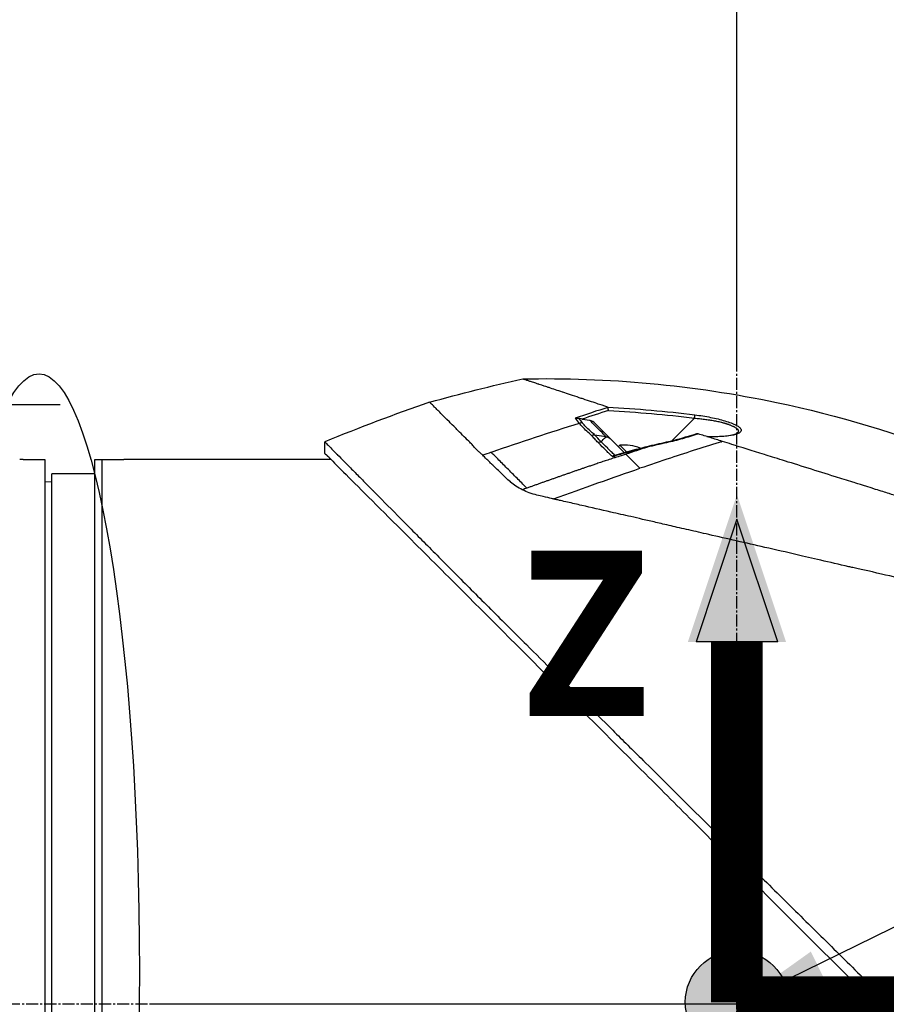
# Model space of a CAD drawing. Header units: millimetres. Extents: x 0 to 5219, y 0 to 2970.
# Tile 50 of 228: x 1947 to 2068, y 938 to 1075. Entities that reach past the tile are written whole.
import ezdxf

# ---------------------------------------------------------------- set-up
doc = ezdxf.new("R2010")
doc.units = ezdxf.units.MM
doc.header["$LTSCALE"] = 0.2
doc.linetypes.add('CENTER2', pattern=[1.125, 0.75, -0.125, 0.125, -0.125])
for name, color, linetype in [('02_Center Line', 1, 'CENTER2'), ('07_Special Line2', 76, 'Continuous'), ('12_Before Rev.Num.', 5, 'Continuous'), ('13_After Rev.Num.', 6, 'Continuous')]:
    doc.layers.add(name, color=color, linetype=linetype)
doc.layers.add('14_Mark', color=7, linetype='Continuous', true_color=0xe03c31)
doc.styles.add('Rainbow-5.0 Style', font='malgunsl.ttf')
doc.dimstyles.new('Rainbow-5.0 Style', dxfattribs={"dimtxt": 4, "dimasz": 2.5, "dimexe": 1, "dimexo": 1, "dimgap": 1, "dimtad": 1, "dimdsep": 46, "dimtxsty": 'Rainbow-5.0 Style', "dimcen": 0, "dimclrd": 251, "dimclre": 251, "dimclrt": 7, "dimazin": 3, "dimtp": 0.1, "dimtm": 0.1, "dimtfac": 0.61, "dimtmove": 0, "dimatfit": 3, "dimfxl": 1, "dimlwd": -1, "dimlwe": -1, "dimarcsym": 1})
doc.dimstyles.new('Rainbow-5.0 Style$0', dxfattribs={"dimtxt": 4, "dimasz": 3, "dimexe": 2, "dimexo": 1, "dimgap": 0.8, "dimtad": 1, "dimzin": 9, "dimdsep": 46, "dimtxsty": 'Rainbow-5.0 Style', "dimcen": 0, "dimclrd": 251, "dimclre": 251, "dimclrt": 256, "dimadec": 1, "dimazin": 0, "dimtp": 0.1, "dimtm": 0.1, "dimtfac": 0.61, "dimtmove": 0, "dimatfit": 3, "dimfxl": 1, "dimlwd": -1, "dimlwe": -1, "dimarcsym": 1})

# ---------------------------------------------------------------- blocks, each defined once
blk = doc.blocks.new('*D85')
at = {"color": 251, "linetype": 'ByBlock', "transparency": 16777216}
for p, q in [((1859.96, 1027.89), (1859.96, 1154.9)), ((2047.46, 1027.89), (2047.46, 1154.9)), ((2032.46, 1144.9), (1874.96, 1144.9))]:
    blk.add_line(p, q, dxfattribs=at)
at = {"color": 251, "transparency": 16777216}
for points in [[(1874.96, 1147.4), (1874.96, 1142.4), (1859.96, 1144.9)], [(2032.46, 1147.4), (2032.46, 1142.4), (2047.46, 1144.9)]]:
    blk.add_solid(points, dxfattribs=at)
at = {"layer": 'Defpoints', "color": 0, "transparency": 16777216}
for p in [(1859.96, 1144.9), (1859.96, 1022.89), (2047.46, 1022.89)]:
    blk.add_point(p, dxfattribs=at)
at = {"transparency": 16777216, "insert": (1953.71, 1159.3), "char_height": 20, "attachment_point": 5, "style": 'Rainbow-5.0 Style'}
blk.add_mtext('187.5', dxfattribs=at)
blk = doc.blocks.new('*D89')
at = {"color": 251, "linetype": 'ByBlock', "transparency": 16777216}
for p, q in [((2040.53, 1550.6), (2210.65, 1550.6)), ((2200.65, 952.9), (2200.65, 1535.6)), ((2131.07, 937.9), (2210.65, 937.9))]:
    blk.add_line(p, q, dxfattribs=at)
at = {"color": 251, "transparency": 16777216}
for points in [[(2198.15, 1535.6), (2203.15, 1535.6), (2200.65, 1550.6)], [(2198.15, 952.9), (2203.15, 952.9), (2200.65, 937.9)]]:
    blk.add_solid(points, dxfattribs=at)
at = {"layer": 'Defpoints', "color": 0, "transparency": 16777216}
for p in [(2035.53, 1550.6), (2200.65, 1550.6), (2126.07, 937.9)]:
    blk.add_point(p, dxfattribs=at)
at = {"transparency": 16777216, "insert": (2186.25, 1244.25), "char_height": 20, "attachment_point": 5, "rotation": 90, "style": 'Rainbow-5.0 Style'}
blk.add_mtext('612.7', dxfattribs=at)
blk = doc.blocks.new('*D92')
at = {"color": 251, "linetype": 'ByBlock', "transparency": 16777216}
for p, q in [((1955.2, 2237.9), (2279.94, 2237.9)), ((2269.94, 952.9), (2269.94, 2222.9)), ((2131.07, 937.9), (2279.94, 937.9))]:
    blk.add_line(p, q, dxfattribs=at)
at = {"color": 251, "transparency": 16777216}
for points in [[(2267.44, 2222.9), (2272.44, 2222.9), (2269.94, 2237.9)], [(2267.44, 952.9), (2272.44, 952.9), (2269.94, 937.9)]]:
    blk.add_solid(points, dxfattribs=at)
at = {"layer": 'Defpoints', "color": 0, "transparency": 16777216}
for p in [(1950.2, 2237.9), (2269.94, 2237.9), (2126.07, 937.9)]:
    blk.add_point(p, dxfattribs=at)
at = {"transparency": 16777216, "insert": (2255.54, 1587.9), "char_height": 20, "attachment_point": 5, "rotation": 90, "style": 'Rainbow-5.0 Style'}
blk.add_mtext('1300', dxfattribs=at)
blk = doc.blocks.new('A$C32c156e9')
for p, q in [((-21.59, 278.62), (-20.49, 278.46)), ((-21.42, 277.95), (-21.42, 277.95)), ((-20.49, 278.42), (-20.49, 278.42)), ((-19.93, 278.17), (-17.68, 275.92)), ((-9.04, 275.61), (-5.91, 278.75)), ((-20.01, 276.57), (-20.01, 276.57)), ((-19.85, 276.44), (-18.23, 276.19)), ((-57.45, 273.84), (-57.45, 275.44)), ((-18.79, 275.59), (-18.79, 275.59)), ((-15.72, 273.96), (-17.68, 275.92)), ((-16.32, 274.97), (-16.53, 274.77)), ((-16.32, 274.97), (-15.4, 274.05)), ((-9.19, 275.46), (-9.19, 275.46)), ((-2.17, 275.46), (-2.16, 275.46)), ((-16.58, 273.38), (-16.58, 273.38)), ((-15.93, 273.6), (-15.93, 273.6)), ((-15.5, 273.74), (-15.5, 273.74)), ((-15.5, 273.74), (-15.47, 273.71)), ((-99.5, 273), (-96.5, 273)), ((-96.5, 273), (-96.5, 121)), ((-89.5, 121), (-89.5, 273)), ((-89.5, 273), (-88.5, 273)), ((-88.5, 273), (-85.5, 273)), ((-88.5, 121), (-88.5, 273)), ((-56.62, 273), (-85, 273)), ((-18.42, 272.77), (-18.42, 272.77)), ((-95.5, 123), (-95.5, 271)), ((-89.5, 271), (-95.5, 271)), ((-96.5, 269.87), (-95.5, 269.89)), ((-28.19, 268.1), (-28.19, 268.1)), ((0.74, 215.65), (0, 197)), ((0, 197), (-81.7, 197)), ((0, 197), (18.64, 197.74)), ((0, 197), (0, 115.3))]:
    blk.add_line(p, q)
for centre, radius, start, end in [((41.86, 35.13), 260.02, 109.01, 112.4533), ((-15.75, 268.9), 6.1, 68.0487, 95.3981), ((-15.75, 268.9), 6.1, 66.3607, 66.3645)]:
    blk.add_arc(centre, radius, start, end)
for centre, major_axis, ratio, start_param, end_param in [((-460.41, -1338.72), (601.57, 1620.94), 0.336673, 0.257981, 0.264677), ((2.85, 276.58), (26.13, -4.85), 0.314226, 3.444314, 3.523202), ((93.57, -68.42), (258.62, -258.62), 0.99863, 2.665433, 2.676035), ((-5.93, 278.73), (0.062, 0.496), 0.032142, 4.753727, 6.070274), ((116.54, -164.87), (438.85, 150.81), 1, 1.542896, 1.570796), ((-21.7, 277.18), (0.743, 0.669), 0.856563, 0.762588, 1.196094), ((-21, 277.83), (0.354, 0.354), 0.494925, 4.249897, 4.250389), ((-20.75, 276.16), (0.354, 0.353), 0.8583, 0.475879, 0.483718), ((-20.03, 275.45), (0.354, 0.354), 0.837809, 0.504727, 0.50478), ((-20.03, 275.45), (-0.354, -0.354), 0.258819, 3.675072, 3.675126), ((116.54, -164.85), (438.43, 151.98), 1, 1.568118, 1.570796), ((-18.69, 274.1), (0.354, 0.354), 0.258819, 0.582876, 0.584572), ((-17.05, 273.06), (-0.136, 0.481), 0.049889, 0.339819, 0.663073), ((-26.82, 282.57), (11.39, -11.08), 0.020818, 0.548769, 0.580072), ((6.81, 207.33), (197.67, 65.92), 0.336309, 1.641508, 1.644817)]:
    blk.add_ellipse(centre, major_axis=major_axis, ratio=ratio, start_param=start_param, end_param=end_param)
for points, knots in [([(-29.86, 284.22), (-18.01, 284.47), (-6.07, 283.37), (14.13, 279.14), (22.61, 276.6), (30.79, 273.38)], [0, 0, 0, 0, 3.553813, 3.553813, 6.190294, 6.190294, 6.190294, 6.190294]), ([(-18.02, 280.29), (-18.07, 280.31), (-18.53, 280.46), (-19.33, 280.72), (-19.89, 280.91), (-20.61, 281.15), (-21.44, 281.42), (-21.62, 281.48), (-21.8, 281.54), (-21.97, 281.6), (-22.83, 281.88), (-23.59, 282.14), (-24.26, 282.36), (-24.28, 282.37), (-24.3, 282.37), (-24.31, 282.38), (-24.99, 282.6), (-25.62, 282.81), (-26.18, 283), (-26.33, 283.05), (-26.48, 283.1), (-26.62, 283.14), (-26.63, 283.15), (-26.99, 283.27), (-27.56, 283.45), (-27.61, 283.47), (-27.66, 283.49), (-27.71, 283.5), (-27.91, 283.57), (-28.13, 283.64), (-28.33, 283.71), (-28.58, 283.79), (-28.74, 283.85), (-28.85, 283.88), (-28.96, 283.92), (-29.02, 283.94), (-29.04, 283.95), (-29.12, 283.97), (-29.2, 284), (-29.27, 284.02), (-29.37, 284.06), (-29.46, 284.09), (-29.54, 284.11), (-29.55, 284.11), (-29.57, 284.12), (-29.59, 284.13), (-29.64, 284.14), (-29.72, 284.17), (-29.78, 284.19), (-29.8, 284.2), (-29.81, 284.2), (-29.82, 284.2), (-29.82, 284.21), (-29.83, 284.21), (-29.84, 284.21), (-29.85, 284.21), (-29.86, 284.22), (-29.86, 284.22), (-29.86, 284.22), (-29.86, 284.22), (-29.86, 284.22)], [0, 0, 0, 0, 0.0491532, 0.0491532, 0.0491532, 0.0833333, 0.0833333, 0.0833333, 0.0971125, 0.0971125, 0.0971125, 0.1649409, 0.1649409, 0.1649409, 0.1666667, 0.1666667, 0.1666667, 0.23215, 0.23215, 0.23215, 0.25, 0.25, 0.25, 0.2916667, 0.2916667, 0.2916667, 0.3001192, 0.3001192, 0.3001192, 0.3333333, 0.3333333, 0.3333333, 0.3565948, 0.3565948, 0.3565948, 0.3809524, 0.3809524, 0.3809524, 0.4004648, 0.4004648, 0.4004648, 0.4285714, 0.4285714, 0.4285714, 0.4393599, 0.4393599, 0.4393599, 0.4706594, 0.4706594, 0.4706594, 0.4761905, 0.4761905, 0.4761905, 0.4847596, 0.4847596, 0.4847596, 0.5017347, 0.5017347, 0.5017347, 0.5026262, 0.5026262, 0.5026262, 0.5026262]), ([(-35.44, 273.58), (-35.56, 273.68), (-35.69, 273.79), (-35.81, 273.9), (-35.87, 273.96), (-35.93, 274.01), (-35.99, 274.07), (-36.13, 274.21), (-36.29, 274.37), (-36.48, 274.57), (-36.51, 274.61), (-36.59, 274.69), (-36.71, 274.82), (-36.8, 274.92), (-36.88, 275), (-36.93, 275.06), (-37.03, 275.16), (-37.18, 275.32), (-37.39, 275.52), (-37.65, 275.79), (-37.94, 276.08), (-38.25, 276.38), (-38.53, 276.66), (-38.79, 276.92), (-39.04, 277.17), (-39.17, 277.3), (-39.39, 277.52), (-39.69, 277.82), (-39.81, 277.94), (-39.95, 278.08), (-40.09, 278.22), (-40.6, 278.73), (-40.86, 278.99), (-40.98, 279.11), (-41.41, 279.54), (-41.76, 279.9), (-42.04, 280.18), (-42.08, 280.22), (-42.12, 280.26), (-42.16, 280.3), (-42.38, 280.52), (-42.55, 280.69), (-42.66, 280.8), (-42.78, 280.92), (-42.83, 280.97), (-42.84, 280.97)], [0, 0, 0, 0, 0.0239304, 0.0239304, 0.0239304, 0.0357143, 0.0357143, 0.0357143, 0.0714286, 0.0714286, 0.0714286, 0.0892857, 0.0892857, 0.0892857, 0.1071429, 0.1071429, 0.1071429, 0.1428571, 0.1428571, 0.1428571, 0.2142857, 0.2142857, 0.2142857, 0.2857143, 0.2857143, 0.2857143, 0.3613783, 0.3613783, 0.3613783, 0.3928571, 0.3928571, 0.3928571, 0.5, 0.5, 0.5, 0.6744467, 0.6744467, 0.6744467, 0.7, 0.7, 0.7, 0.85, 0.85, 0.85, 1, 1, 1, 1]), ([(-18.02, 280.29), (-18.01, 280.29), (-17.99, 280.28), (-17.98, 280.27), (-17.97, 280.26), (-17.97, 280.25)], [0.00000003, 0.00000003, 0.00000003, 0.00000003, 0.00636331, 0.00636331, 0.01211247, 0.01211247, 0.01211247, 0.01211247]), ([(-17.9, 279.81), (-17.9, 279.82), (-17.9, 279.82), (-17.91, 279.86), (-17.92, 279.91), (-17.93, 279.99), (-17.93, 280.04), (-17.95, 280.11), (-17.95, 280.15), (-17.96, 280.21), (-17.97, 280.23), (-17.97, 280.25)], [-0.05578122, -0.05578122, -0.05578122, -0.05578122, -0.05549131, -0.05549131, -0.04204343, -0.04204343, -0.0278857, -0.0278857, -0.01375246, -0.01375246, -0.00000001, -0.00000001, -0.00000001, -0.00000001]), ([(-22.54, 278.76), (-22.54, 278.76), (-22.54, 278.76), (-22.46, 278.76), (-22.38, 278.76), (-22.22, 278.74), (-22.13, 278.73), (-22.05, 278.7)], [-0.05331463, -0.05331463, -0.05331463, -0.05331463, -0.05288999, -0.05288999, -0.02663491, -0.02663491, 0, 0, 0, 0]), ([(-5.86, 279.21), (-5.1, 279.12), (-4.37, 279), (-3.66, 278.86), (-2.93, 278.72), (-2.26, 278.55), (-1.66, 278.37), (-1.35, 278.28), (-1.07, 278.18), (-0.8, 278.08), (-0.54, 277.98), (-0.31, 277.88), (-0.11, 277.77), (0.09, 277.67), (0.25, 277.56), (0.37, 277.46), (0.49, 277.35), (0.57, 277.25), (0.61, 277.16), (0.64, 277.07), (0.63, 276.98), (0.57, 276.89), (0.52, 276.81), (0.43, 276.73), (0.3, 276.66), (0.18, 276.59), (0.02, 276.53), (-0.17, 276.47), (-0.35, 276.42), (-0.56, 276.37), (-0.8, 276.33), (-1.26, 276.26), (-1.8, 276.2), (-2.43, 276.18), (-2.94, 276.15), (-3.5, 276.15), (-4.1, 276.16)], [0, 0, 0, 0, 0.125, 0.125, 0.125, 0.25, 0.25, 0.25, 0.3125, 0.3125, 0.3125, 0.375, 0.375, 0.375, 0.4375, 0.4375, 0.4375, 0.5, 0.5, 0.5, 0.5625, 0.5625, 0.5625, 0.625, 0.625, 0.625, 0.6875, 0.6875, 0.6875, 0.75, 0.75, 0.75, 0.875, 0.875, 0.875, 0.982856, 0.982856, 0.982856, 0.982856]), ([(-21.59, 278.62), (-21.67, 278.63), (-21.76, 278.64), (-21.91, 278.67), (-21.98, 278.69), (-22.05, 278.7)], [0.00000001, 0.00000001, 0.00000001, 0.00000001, 0.02523633, 0.02523633, 0.04713053, 0.04713053, 0.04713053, 0.04713053]), ([(-20.25, 276.33), (-20.72, 276.73), (-21.15, 277.15), (-21.53, 277.54), (-21.68, 277.71), (-21.83, 277.87), (-21.96, 278.02)], [0, 0, 0, 0, 0.7037836, 0.7037836, 0.7037836, 1, 1, 1, 1]), ([(-19.86, 276.45), (-20.07, 276.63), (-20.47, 276.99), (-21.05, 277.55), (-21.4, 277.92), (-21.56, 278.11)], [0.0018671, 0.0018671, 0.0018671, 0.0018671, 0.1455655, 0.2911132, 0.436691, 0.436691, 0.436691, 0.436691]), ([(-18.27, 276.2), (-18.29, 276.23), (-18.34, 276.27), (-18.41, 276.34), (-18.59, 276.52), (-18.93, 276.86), (-19.39, 277.32), (-19.45, 277.38), (-19.51, 277.43), (-19.56, 277.49), (-19.9, 277.83), (-20.14, 278.07), (-20.29, 278.22), (-20.41, 278.33), (-20.47, 278.4), (-20.49, 278.42)], [-0.9173114, -0.9173114, -0.9173114, -0.9173114, -0.8087165, -0.8087165, -0.8087165, -0.5, -0.5, -0.5, -0.459096, -0.459096, -0.459096, -0.1967319, -0.1967319, -0.1967319, -0.0034173, -0.0034173, -0.0034173, -0.0034173]), ([(-19.93, 278.17), (-20.01, 278.23), (-20.11, 278.29), (-20.3, 278.38), (-20.38, 278.4), (-20.44, 278.41)], [-0.027926, -0.027926, -0.027926, -0.027926, -0.01670544, -0.01670544, -0.00525367, -0.00525367, -0.00525367, -0.00525367]), ([(-5.91, 278.75), (-5.67, 278.73), (-5.21, 278.68), (-4.63, 278.61), (-4.17, 278.55), (-3.83, 278.5), (-3.49, 278.45), (-3.16, 278.39), (-2.83, 278.33), (-2.52, 278.26), (-2.26, 278.2), (-2.06, 278.15), (-1.92, 278.11), (-1.78, 278.08), (-1.64, 278.04), (-1.51, 278), (-1.37, 277.95), (-1.23, 277.91), (-1.09, 277.86), (-0.95, 277.8), (-0.78, 277.73), (-0.61, 277.66), (-0.46, 277.59), (-0.37, 277.54), (-0.26, 277.48), (-0.16, 277.42), (-0.06, 277.35), (0.01, 277.3), (0.07, 277.24), (0.12, 277.18), (0.15, 277.14), (0.18, 277.09), (0.19, 277.06), (0.2, 277.03), (0.2, 277.02), (0.21, 277), (0.21, 276.97), (0.21, 276.93), (0.2, 276.88), (0.18, 276.83), (0.14, 276.76), (0.09, 276.7), (0.06, 276.68), (0.06, 276.67)], [0, 0, 0, 0, 0.0700871, 0.1404215, 0.175582, 0.2106885, 0.2457671, 0.2807419, 0.3156096, 0.3503788, 0.3850713, 0.4024014, 0.4197269, 0.4360429, 0.4528758, 0.4702208, 0.4880743, 0.5064337, 0.5252974, 0.5476855, 0.5681597, 0.6034066, 0.6311085, 0.6446829, 0.6598422, 0.6948791, 0.7147592, 0.7362139, 0.7584362, 0.7787374, 0.7971278, 0.8136128, 0.828194, 0.8347708, 0.840871, 0.8495558, 0.8582417, 0.8756192, 0.8930105, 0.9104198, 0.9452952, 0.9802552, 0.9812484, 0.9812484, 0.9812484, 0.9812484]), ([(-19.35, 275.34), (-19.51, 275.51), (-19.66, 275.67), (-19.81, 275.84), (-19.88, 275.92), (-19.96, 276), (-20.03, 276.08), (-20.05, 276.1), (-20.08, 276.15), (-20.14, 276.21), (-20.18, 276.26), (-20.22, 276.3), (-20.25, 276.33)], [0, 0, 0, 0, 0.5, 0.5, 0.5, 0.75, 0.75, 0.75, 0.875, 0.875, 0.875, 1, 1, 1, 1]), ([(-18.94, 275.45), (-19.08, 275.59), (-19.31, 275.83), (-19.61, 276.17), (-19.69, 276.25), (-19.77, 276.35), (-19.85, 276.44)], [0.0054181, 0.0054181, 0.0054181, 0.0054181, 0.7995408, 0.7995408, 0.7995408, 1, 1, 1, 1]), ([(-5.38, 276.55), (-6.15, 276.3), (-6.89, 276.08), (-7.57, 275.88), (-8.34, 275.67), (-9.09, 275.48), (-9.81, 275.32)], [0, 0, 0, 0, 0.5, 0.5, 0.5, 1, 1, 1, 1]), ([(-5.57, 276.6), (-5.57, 276.6), (-5.56, 276.6), (-5.53, 276.6), (-5.52, 276.59), (-5.46, 276.58), (-5.42, 276.57), (-5.38, 276.55)], [-0.03323474, -0.03323474, -0.03323474, -0.03323474, -0.02493702, -0.02493702, -0.016586, -0.016586, -0.00000027, -0.00000027, -0.00000027, -0.00000027]), ([(-2.02, 275.51), (-2.59, 275.69), (-3.16, 275.86), (-4.28, 276.21), (-4.83, 276.39), (-5.38, 276.55)], [-0.4021179, -0.4021179, -0.4021179, -0.4021179, -0.2010493, -0.2010493, -0.000001, -0.000001, -0.000001, -0.000001]), ([(-4.18, 276.18), (-3.33, 276.17), (-2.52, 276.19), (-1.48, 276.28), (-1.16, 276.32), (-0.65, 276.41), (-0.45, 276.46), (-0.1, 276.57), (0.03, 276.65), (0.06, 276.68)], [0.0340098, 0.0340098, 0.0340098, 0.0340098, 0.3151369, 0.3151369, 0.4567925, 0.4567925, 0.5723588, 0.5723588, 0.7157852, 0.7157852, 0.7157852, 0.7157852]), ([(-57.45, 275.44), (-57.45, 275.44), (-57.41, 275.4), (-57.34, 275.33), (-57.3, 275.29), (-57.26, 275.24), (-57.2, 275.19), (-57.15, 275.13), (-57.08, 275.06), (-57.01, 274.99), (-56.86, 274.84), (-56.68, 274.65), (-56.46, 274.43), (-56.35, 274.32), (-56.23, 274.2), (-56.1, 274.07), (-55.98, 273.95), (-55.84, 273.81), (-55.7, 273.67), (-55.7, 273.66), (-55.69, 273.66), (-55.69, 273.65), (-55.4, 273.36), (-55.08, 273.03), (-54.72, 272.67), (-54.54, 272.49), (-54.36, 272.3), (-54.16, 272.11), (-53.97, 271.91), (-53.77, 271.71), (-53.56, 271.49), (-53.14, 271.07), (-52.69, 270.62), (-52.22, 270.14), (-51.76, 269.67), (-51.27, 269.18), (-50.76, 268.66), (-50.74, 268.64), (-50.73, 268.63), (-50.71, 268.61), (-49.67, 267.56), (-48.53, 266.4), (-47.3, 265.17), (-46.69, 264.55), (-46.06, 263.91), (-45.41, 263.25), (-44.76, 262.6), (-44.08, 261.92), (-43.4, 261.23), (-42.7, 260.53), (-41.99, 259.82), (-41.27, 259.09), (-40.54, 258.36), (-39.8, 257.61), (-39.04, 256.85), (-38.29, 256.09), (-37.52, 255.31), (-36.73, 254.53), (-35.95, 253.74), (-35.15, 252.94), (-34.35, 252.13), (-34.29, 252.08), (-34.23, 252.02), (-34.18, 251.96), (-33.42, 251.21), (-32.65, 250.44), (-31.87, 249.67), (-31.04, 248.84), (-30.2, 248.01), (-29.34, 247.16), (-28.07, 245.89), (-26.76, 244.6), (-25.44, 243.28), (-25, 242.85), (-24.56, 242.41), (-24.12, 241.97), (-23.89, 241.75), (-23.67, 241.52), (-23.44, 241.3), (-22.77, 240.63), (-22.1, 239.96), (-21.42, 239.29), (-20.06, 237.95), (-18.69, 236.59), (-17.3, 235.21), (-15.92, 233.84), (-14.52, 232.45), (-13.1, 231.05), (-13.01, 230.96), (-12.93, 230.88), (-12.84, 230.79), (-9.15, 227.13), (-5.38, 223.4), (-1.57, 219.63), (-1.47, 219.53), (-1.38, 219.44), (-1.28, 219.35), (-0.32, 218.4), (0.64, 217.44), (1.61, 216.49), (2.58, 215.53), (3.55, 214.57), (4.53, 213.61), (6.48, 211.69), (8.42, 209.77), (10.36, 207.85), (10.45, 207.77), (10.53, 207.69), (10.61, 207.61), (12.57, 205.67), (14.52, 203.74), (16.47, 201.81), (17.45, 200.85), (18.42, 199.88), (19.39, 198.92), (20.36, 197.95), (21.33, 196.99), (22.3, 196.03), (22.36, 195.97), (22.42, 195.91), (22.48, 195.85), (24.4, 193.93), (26.32, 192.02), (28.22, 190.13), (29.16, 189.18), (30.11, 188.24), (31.05, 187.3), (31.99, 186.36), (32.93, 185.42), (33.86, 184.49), (33.9, 184.45), (33.95, 184.4), (34, 184.35), (35.88, 182.48), (37.74, 180.61), (39.57, 178.78), (41.4, 176.94), (43.21, 175.14), (44.98, 173.36), (45.87, 172.47), (46.75, 171.59), (47.62, 170.71), (48.49, 169.84), (49.35, 168.97), (50.21, 168.11), (51.06, 167.25), (51.9, 166.41), (52.73, 165.57), (53.57, 164.73), (54.39, 163.91), (55.2, 163.09), (55.21, 163.07), (55.23, 163.06), (55.25, 163.04), (56.06, 162.22), (56.86, 161.42), (57.64, 160.62), (58.43, 159.83), (59.2, 159.05), (59.96, 158.28), (60.72, 157.52), (61.47, 156.77), (62.19, 156.03), (63.65, 154.56), (65.04, 153.16), (66.35, 151.82), (66.68, 151.49), (67.01, 151.16), (67.33, 150.83), (67.65, 150.51), (67.96, 150.19), (68.27, 149.88), (69.51, 148.63), (70.66, 147.46), (71.71, 146.39), (71.72, 146.39), (71.72, 146.38), (71.72, 146.38), (72.25, 145.85), (72.75, 145.34), (73.22, 144.86), (73.7, 144.38), (74.14, 143.92), (74.56, 143.5), (74.98, 143.08), (75.36, 142.68), (75.72, 142.32), (76.07, 141.96), (76.39, 141.63), (76.68, 141.34), (76.97, 141.05), (77.22, 140.79), (77.44, 140.56), (77.55, 140.45), (77.65, 140.35), (77.75, 140.26), (77.84, 140.16), (77.92, 140.08), (78, 140), (78.14, 139.85), (78.25, 139.74), (78.33, 139.66), (78.4, 139.59), (78.44, 139.55), (78.44, 139.55)], [0, 0, 0, 0, 0.0041991, 0.0041991, 0.0041991, 0.0062987, 0.0062987, 0.0062987, 0.0083983, 0.0083983, 0.0083983, 0.0125974, 0.0125974, 0.0125974, 0.014697, 0.014697, 0.014697, 0.0167965, 0.0167965, 0.0167965, 0.0168599, 0.0168599, 0.0168599, 0.0210764, 0.0210764, 0.0210764, 0.0231847, 0.0231847, 0.0231847, 0.025293, 0.025293, 0.025293, 0.0295096, 0.0295096, 0.0295096, 0.0335924, 0.0335924, 0.0335924, 0.0337261, 0.0337261, 0.0337261, 0.0420526, 0.0420526, 0.0420526, 0.0462159, 0.0462159, 0.0462159, 0.0503791, 0.0503791, 0.0503791, 0.0545745, 0.0545745, 0.0545745, 0.0587698, 0.0587698, 0.0587698, 0.0629602, 0.0629602, 0.0629602, 0.0671505, 0.0671505, 0.0671505, 0.0674414, 0.0674414, 0.0674414, 0.0713694, 0.0713694, 0.0713694, 0.0755743, 0.0755743, 0.0755743, 0.0818817, 0.0818817, 0.0818817, 0.0839768, 0.0839768, 0.0839768, 0.0850355, 0.0850355, 0.0850355, 0.0881892, 0.0881892, 0.0881892, 0.0944966, 0.0944966, 0.0944966, 0.1008041, 0.1008041, 0.1008041, 0.1011921, 0.1011921, 0.1011921, 0.1176445, 0.1176445, 0.1176445, 0.1180502, 0.1180502, 0.1180502, 0.1221943, 0.1221943, 0.1221943, 0.1263384, 0.1263384, 0.1263384, 0.1346266, 0.1346266, 0.1346266, 0.1349824, 0.1349824, 0.1349824, 0.143338, 0.143338, 0.143338, 0.1475158, 0.1475158, 0.1475158, 0.1516936, 0.1516936, 0.1516936, 0.1519551, 0.1519551, 0.1519551, 0.160293, 0.160293, 0.160293, 0.164462, 0.164462, 0.164462, 0.168631, 0.168631, 0.168631, 0.1688379, 0.1688379, 0.1688379, 0.1772635, 0.1772635, 0.1772635, 0.1856891, 0.1856891, 0.1856891, 0.1899019, 0.1899019, 0.1899019, 0.1941147, 0.1941147, 0.1941147, 0.1983275, 0.1983275, 0.1983275, 0.2025403, 0.2025403, 0.2025403, 0.2026348, 0.2026348, 0.2026348, 0.206856, 0.206856, 0.206856, 0.2110771, 0.2110771, 0.2110771, 0.2152983, 0.2152983, 0.2152983, 0.2237405, 0.2237405, 0.2237405, 0.2258511, 0.2258511, 0.2258511, 0.2279617, 0.2279617, 0.2279617, 0.2364039, 0.2364039, 0.2364039, 0.2364237, 0.2364237, 0.2364237, 0.240644, 0.240644, 0.240644, 0.2448644, 0.2448644, 0.2448644, 0.2490847, 0.2490847, 0.2490847, 0.253305, 0.253305, 0.253305, 0.2575358, 0.2575358, 0.2575358, 0.2596491, 0.2596491, 0.2596491, 0.2617623, 0.2617623, 0.2617623, 0.2659889, 0.2659889, 0.2659889, 0.2702154, 0.2702154, 0.2702154, 0.2702154]), ([(-19.35, 275.34), (-19.34, 275.35), (-19.33, 275.35), (-19.32, 275.36), (-19.16, 275.43), (-19.03, 275.44), (-18.94, 275.45), (-18.94, 275.45), (-18.94, 275.45), (-18.93, 275.45)], [0.0000009, 0.0000009, 0.0000009, 0.0000009, 0.0601128, 0.0601128, 0.0601128, 0.9797341, 0.9797341, 0.9797341, 1, 1, 1, 1]), ([(-17.34, 273.39), (-17.52, 273.55), (-17.7, 273.71), (-17.88, 273.89), (-17.99, 273.99), (-18.15, 274.16), (-18.38, 274.39), (-18.57, 274.57), (-18.89, 274.89), (-19.35, 275.34)], [0, 0, 0, 0, 0.25, 0.25, 0.25, 0.5, 0.5, 0.5, 1, 1, 1, 1]), ([(-17, 273.6), (-17.19, 273.75), (-17.36, 273.91), (-17.53, 274.07), (-17.53, 274.07), (-17.57, 274.11), (-17.65, 274.19), (-17.69, 274.22), (-17.73, 274.26), (-17.77, 274.3), (-17.8, 274.33), (-17.87, 274.4), (-17.98, 274.51), (-17.99, 274.52), (-18, 274.53), (-18.01, 274.54), (-18.47, 274.99), (-18.77, 275.29), (-18.93, 275.45)], [0.0000755, 0.0000755, 0.0000755, 0.0000755, 0.25, 0.25, 0.25, 0.3125, 0.3125, 0.3125, 0.375, 0.375, 0.375, 0.4908048, 0.4908048, 0.4908048, 0.5, 0.5, 0.5, 1, 1, 1, 1]), ([(-2.02, 275.51), (-4.43, 274.76), (-6.83, 273.99), (-9.24, 273.19), (-10.66, 272.72), (-12.09, 272.24), (-13.51, 271.75)], [-1, -1, -1, -1, -0.372062, -0.372062, -0.372062, 0, 0, 0, 0]), ([(-12.5, 274.69), (-12.5, 274.69), (-12.59, 274.67), (-12.77, 274.62), (-12.91, 274.59), (-13, 274.56), (-13.04, 274.56)], [-0.9999992, -0.9999992, -0.9999992, -0.9999992, -0.5, -0.5, -0.5, -0.0000001, -0.0000001, -0.0000001, -0.0000001]), ([(-12.51, 274.8), (-12.52, 274.8), (-12.51, 274.74), (-12.5, 274.71), (-12.5, 274.7), (-12.5, 274.7), (-12.5, 274.69)], [-0.4892282, -0.4892282, -0.4892282, -0.4892282, -0.0981164, -0.0981164, -0.0981164, 0, 0, 0, 0]), ([(70.13, 252.92), (70.14, 252.92), (70.13, 252.92), (70.02, 252.96), (69.98, 252.97), (69.93, 252.99), (69.88, 253), (69.82, 253.02), (69.75, 253.04), (69.67, 253.07), (69.6, 253.09), (69.46, 253.13), (69.11, 253.24), (68.84, 253.33), (68.58, 253.41), (68.36, 253.48), (68.35, 253.48), (68.34, 253.48), (68.33, 253.49), (67.7, 253.68), (67, 253.9), (66.33, 254.11), (66.32, 254.12), (65.95, 254.23), (65.06, 254.51), (65.06, 254.51), (65.05, 254.51), (65.05, 254.51), (64.26, 254.76), (63.73, 254.93), (63.59, 254.97), (62.58, 255.28), (61.47, 255.63), (60.26, 256.01), (60.23, 256.02), (60.2, 256.03), (60.18, 256.04), (60.07, 256.07), (59.3, 256.31), (57.65, 256.83), (57.22, 256.96), (56.72, 257.12), (56.15, 257.3), (55.37, 257.54), (54.67, 257.76), (54.06, 257.95), (52.7, 258.38), (51.81, 258.66), (51.52, 258.75), (50.22, 259.15), (49.13, 259.5), (48.27, 259.76), (47.35, 260.05), (46.72, 260.25), (46.4, 260.35), (44.84, 260.84), (43.56, 261.24), (42.58, 261.55), (41.79, 261.79), (41.21, 261.97), (40.84, 262.09), (40.26, 262.27), (39.3, 262.57), (37.92, 263), (37.17, 263.24), (36.51, 263.44), (35.97, 263.62), (35.57, 263.74), (35.22, 263.85), (34.94, 263.94), (34.28, 264.14), (33.28, 264.46), (31.9, 264.89), (30.14, 265.44), (29.1, 265.76), (28.82, 265.85), (28.77, 265.87), (28.72, 265.88), (28.67, 265.9), (26.64, 266.53), (24.59, 267.18), (22.53, 267.82), (22.16, 267.94), (21.72, 268.07), (21.22, 268.23), (20.67, 268.4), (20.05, 268.6), (19.35, 268.82), (17.56, 269.38), (16.51, 269.71), (16.19, 269.8), (15.37, 270.06), (14.56, 270.32), (13.74, 270.57), (12.47, 270.97), (11.21, 271.36), (9.95, 271.76), (8.59, 272.18), (7.4, 272.56), (6.37, 272.88), (5.37, 273.19), (4.53, 273.45), (3.84, 273.67), (2.14, 274.2), (0.64, 274.67), (-0.68, 275.08), (-1.15, 275.23), (-1.6, 275.37), (-2.02, 275.51)], [-1, -1, -1, -1, -0.96875, -0.96875, -0.96875, -0.9547937, -0.9547937, -0.9547937, -0.9375, -0.9375, -0.9375, -0.90625, -0.90625, -0.90625, -0.875, -0.875, -0.875, -0.8739463, -0.8739463, -0.8739463, -0.8125, -0.8125, -0.8125, -0.7813822, -0.7813822, -0.7813822, -0.78125, -0.78125, -0.78125, -0.75, -0.75, -0.75, -0.6888795, -0.6888795, -0.6888795, -0.6875, -0.6875, -0.6875, -0.6380723, -0.6380723, -0.6380723, -0.625, -0.625, -0.625, -0.6057577, -0.6057577, -0.6057577, -0.5625, -0.5625, -0.5625, -0.5324119, -0.5324119, -0.5324119, -0.5, -0.5, -0.5, -0.4654336, -0.4654336, -0.4654336, -0.4375, -0.4375, -0.4375, -0.40625, -0.40625, -0.40625, -0.3881699, -0.3881699, -0.3881699, -0.375, -0.375, -0.375, -0.34375, -0.34375, -0.34375, -0.3125, -0.3125, -0.3125, -0.3110249, -0.3110249, -0.3110249, -0.25, -0.25, -0.25, -0.2349777, -0.2349777, -0.2349777, -0.21875, -0.21875, -0.21875, -0.1875, -0.1875, -0.1875, -0.1630802, -0.1630802, -0.1630802, -0.125, -0.125, -0.125, -0.0933033, -0.0933033, -0.0933033, -0.0625, -0.0625, -0.0625, -0.0165509, -0.0165509, -0.0165509, 0, 0, 0, 0]), ([(-57.45, 273.84), (-57.45, 273.84), (-57.15, 273.54), (-56.01, 272.39), (-55.18, 271.55), (-51.97, 268.36), (-48.95, 265.35), (-43.01, 259.4), (-40.39, 256.78), (-36.53, 252.92), (-35.43, 251.82), (-33.82, 250.21), (-33.32, 249.71), (-30.42, 246.81), (-27.93, 244.31), (-21.31, 237.69), (-17.07, 233.45), (-10.42, 226.81), (-8.07, 224.45), (-4.64, 221.03), (-3.58, 219.97), (-1.76, 218.14), (-1.01, 217.38), (0.06, 216.32), (0.37, 216.01), (0.95, 215.43), (1.24, 215.15), (1.52, 214.87)], [-12.224149, -12.224149, -12.224149, -12.224149, -11.037359, -11.037359, -9.877095, -9.877095, -7.592298, -7.592298, -6.07984, -6.07984, -5.495393, -5.495393, -5.239423, -5.239423, -4.019638, -4.019638, -2.082992, -2.082992, -1.043435, -1.043435, -0.581051, -0.581051, -0.251822, -0.251822, -0.120605, -0.120605, -0.000021, -0.000021, -0.000021, -0.000021]), ([(-29.92, 268.76), (-30.22, 268.9), (-30.52, 269.08), (-30.8, 269.26), (-31.05, 269.43), (-31.29, 269.61), (-31.54, 269.82), (-31.55, 269.83), (-31.57, 269.84), (-31.58, 269.85), (-31.8, 270.03), (-32.03, 270.24), (-32.28, 270.48), (-32.42, 270.61), (-32.64, 270.83), (-32.93, 271.12), (-32.95, 271.14), (-32.97, 271.15), (-32.98, 271.17), (-33.14, 271.33), (-33.35, 271.52), (-33.59, 271.76), (-33.95, 272.11), (-34.16, 272.31), (-34.23, 272.38), (-34.27, 272.41), (-34.31, 272.45), (-34.35, 272.49), (-34.41, 272.55), (-34.48, 272.62), (-34.55, 272.69), (-34.57, 272.71), (-34.68, 272.82), (-34.85, 272.99), (-35.1, 273.26), (-35.3, 273.44), (-35.44, 273.58)], [-1, -1, -1, -1, -0.875, -0.875, -0.875, -0.756037, -0.756037, -0.756037, -0.75, -0.75, -0.75, -0.625, -0.625, -0.625, -0.5, -0.5, -0.5, -0.4885486, -0.4885486, -0.4885486, -0.375, -0.375, -0.375, -0.25, -0.25, -0.25, -0.2247748, -0.2247748, -0.2247748, -0.1875, -0.1875, -0.1875, -0.125, -0.125, -0.125, -0.0000001, -0.0000001, -0.0000001, -0.0000001]), ([(-29.27, 268.99), (-29.62, 269.34), (-30.04, 269.75), (-30.48, 270.2), (-30.92, 270.64), (-31.39, 271.11), (-31.85, 271.57), (-32.31, 272.03), (-32.77, 272.49), (-33.18, 272.9), (-33.6, 273.31), (-33.97, 273.69), (-34.27, 273.98)], [-1, -1, -1, -1, -0.75, -0.75, -0.75, -0.5, -0.5, -0.5, -0.25, -0.25, -0.25, 0, 0, 0, 0]), ([(-17.34, 273.39), (-17.33, 273.39), (-17.33, 273.39), (-17.33, 273.39), (-17.33, 273.39), (-17.33, 273.39), (-17.32, 273.4), (-17.3, 273.43), (-17.28, 273.44), (-17.24, 273.47), (-17.21, 273.5), (-17.18, 273.52)], [-0.02607453, -0.02607453, -0.02607453, -0.02607453, -0.02588318, -0.02588318, -0.02566998, -0.02566998, -0.02001131, -0.02001131, -0.01284706, -0.01284706, -0.00003847, -0.00003847, -0.00003847, -0.00003847]), ([(-13.04, 274.56), (-13.74, 274.38), (-14.52, 274.18), (-15.4, 273.94), (-15.93, 273.79), (-16.52, 273.62), (-17.17, 273.44)], [0.0004858, 0.0004858, 0.0004858, 0.0004858, 0.5714286, 0.5714286, 0.5714286, 0.9999999, 0.9999999, 0.9999999, 0.9999999]), ([(-16.98, 273.25), (-16.64, 273.36), (-16.34, 273.46), (-16.09, 273.54), (-15.89, 273.61), (-15.69, 273.67), (-15.5, 273.74)], [-1, -1, -1, -1, -0.4, -0.4, -0.4, -0.0000001, -0.0000001, -0.0000001, -0.0000001]), ([(-99.5, 273), (-99.56, 273), (-99.61, 273), (-99.67, 273), (-99.72, 273), (-99.77, 273), (-99.81, 273), (-99.86, 273), (-99.89, 273), (-99.92, 273), (-99.95, 273), (-99.98, 273), (-99.99, 273), (-100, 273), (-100, 273), (-100, 273), (-100, 273), (-100, 273), (-100, 273)], [0, 0, 0, 0, 0.1074687, 0.1074687, 0.1074687, 0.2149373, 0.2149373, 0.2149373, 0.3224073, 0.3224073, 0.3224073, 0.4298784, 0.4298784, 0.4298784, 0.5, 0.5, 0.5, 0.5001155, 0.5001155, 0.5001155, 0.5001155]), ([(-85, 273), (-85, 273), (-85.01, 273), (-85.03, 273), (-85.05, 273), (-85.07, 273), (-85.11, 273), (-85.14, 273), (-85.19, 273), (-85.23, 273), (-85.28, 273), (-85.34, 273), (-85.39, 273), (-85.43, 273), (-85.46, 273), (-85.5, 273)], [0.5001155, 0.5001155, 0.5001155, 0.5001155, 0.6074687, 0.6074687, 0.6074687, 0.7149373, 0.7149373, 0.7149373, 0.8224074, 0.8224074, 0.8224074, 0.9298784, 0.9298784, 0.9298784, 1, 1, 1, 1]), ([(-16.98, 273.25), (-17.03, 273.23), (-17.09, 273.21), (-17.14, 273.2), (-17.44, 273.09), (-17.75, 272.99), (-18.01, 272.91), (-18.26, 272.82), (-18.46, 272.75), (-18.68, 272.68), (-18.8, 272.64), (-18.91, 272.6), (-19.03, 272.56), (-19.14, 272.52), (-19.26, 272.49), (-19.37, 272.45), (-19.48, 272.41), (-19.6, 272.37), (-19.71, 272.33), (-19.88, 272.28), (-20.05, 272.22), (-20.22, 272.16), (-20.39, 272.1), (-20.56, 272.04), (-20.73, 271.99), (-20.9, 271.93), (-21.07, 271.87), (-21.24, 271.81), (-21.38, 271.76), (-21.52, 271.72), (-21.66, 271.67), (-21.8, 271.62), (-21.94, 271.57), (-22.09, 271.52), (-22.23, 271.47), (-22.37, 271.42), (-22.51, 271.38), (-22.66, 271.32), (-22.82, 271.27), (-22.97, 271.21), (-23.13, 271.16), (-23.28, 271.11), (-23.44, 271.05), (-23.59, 271), (-23.75, 270.95), (-23.9, 270.89), (-24.05, 270.84), (-24.2, 270.79), (-24.35, 270.74), (-24.49, 270.69), (-24.64, 270.63), (-24.79, 270.58), (-24.94, 270.53), (-25.08, 270.48), (-25.23, 270.43), (-25.38, 270.37), (-25.53, 270.32), (-25.68, 270.27), (-25.84, 270.21), (-25.99, 270.16), (-26.14, 270.11), (-26.29, 270.05), (-26.44, 270), (-26.59, 269.95), (-26.74, 269.89), (-26.89, 269.84), (-27.04, 269.79), (-27.18, 269.74), (-27.33, 269.68), (-27.48, 269.63), (-27.63, 269.58), (-27.78, 269.52), (-27.93, 269.47), (-28.08, 269.42), (-28.23, 269.36), (-28.38, 269.31), (-28.52, 269.26), (-28.67, 269.2), (-28.82, 269.15), (-28.97, 269.1), (-29.12, 269.04), (-29.27, 268.99)], [-1, -1, -1, -1, -0.990568, -0.990568, -0.990568, -0.934235, -0.934235, -0.934235, -0.877903, -0.877903, -0.877903, -0.849736, -0.849736, -0.849736, -0.82157, -0.82157, -0.82157, -0.793404, -0.793404, -0.793404, -0.75124, -0.75124, -0.75124, -0.709076, -0.709076, -0.709076, -0.666913, -0.666913, -0.666913, -0.631829, -0.631829, -0.631829, -0.596745, -0.596745, -0.596745, -0.561662, -0.561662, -0.561662, -0.523115, -0.523115, -0.523115, -0.484569, -0.484569, -0.484569, -0.446022, -0.446022, -0.446022, -0.409281, -0.409281, -0.409281, -0.372539, -0.372539, -0.372539, -0.335798, -0.335798, -0.335798, -0.298224, -0.298224, -0.298224, -0.26065, -0.26065, -0.26065, -0.223076, -0.223076, -0.223076, -0.185986, -0.185986, -0.185986, -0.148895, -0.148895, -0.148895, -0.111804, -0.111804, -0.111804, -0.074536, -0.074536, -0.074536, -0.037268, -0.037268, -0.037268, 0, 0, 0, 0]), ([(-25.56, 267.48), (-25.85, 267.54), (-26.63, 267.73), (-27.87, 268.02), (-28.23, 268.1), (-28.59, 268.21), (-28.95, 268.34), (-29.25, 268.46), (-29.58, 268.59), (-29.92, 268.76)], [-1, -1, -1, -1, -0.5, -0.5, -0.5, -0.25, -0.25, -0.25, 0, 0, 0, 0]), ([(74.66, 244.51), (74.66, 244.52), (74.68, 244.51), (74.22, 244.62), (73.96, 244.68), (73.37, 244.81), (73.1, 244.87), (72.38, 245.04), (71.9, 245.15), (71.04, 245.34), (70.71, 245.42), (70.17, 245.54), (69.97, 245.59), (68.7, 245.88), (67.45, 246.17), (64.19, 246.92), (62.04, 247.41), (59.33, 248.03), (59.01, 248.1), (55.96, 248.79), (52.96, 249.49), (49.36, 250.31), (48.96, 250.4), (48.17, 250.59), (47.77, 250.68), (47.18, 250.81), (46.97, 250.86), (45.98, 251.09), (45.14, 251.28), (43.86, 251.57), (43.42, 251.67), (41.79, 252.05), (40.6, 252.32), (38.13, 252.89), (36.8, 253.2), (34.87, 253.64), (34.3, 253.76), (31.94, 254.3), (30.18, 254.71), (28.15, 255.17), (27.91, 255.22), (27.18, 255.39), (26.69, 255.5), (25.84, 255.7), (25.47, 255.78), (23.07, 256.33), (20.01, 257.05), (16, 257.95), (15.82, 257.99), (12.88, 258.65), (10.35, 259.25), (6.91, 260.04), (5.4, 260.38), (1.25, 261.33), (-1.35, 261.93), (-4.39, 262.62), (-4.87, 262.73), (-6.24, 263.05), (-7.13, 263.25), (-8.78, 263.63), (-9.56, 263.81), (-10.65, 264.06), (-10.99, 264.14), (-11.92, 264.35), (-12.54, 264.49), (-13.71, 264.76), (-14.25, 264.89), (-15.71, 265.22), (-16.64, 265.43), (-18.93, 265.96), (-20.3, 266.27), (-22.29, 266.73), (-22.95, 266.88), (-23.94, 267.1), (-24.27, 267.18), (-24.75, 267.29), (-24.92, 267.33), (-25.16, 267.38), (-25.24, 267.4), (-25.36, 267.43), (-25.4, 267.44), (-25.5, 267.46), (-25.54, 267.47), (-25.56, 267.48)], [0.000004, 0.000004, 0.000004, 0.000004, 0.139875, 0.139875, 0.227512, 0.227512, 0.285894, 0.285894, 0.363713, 0.363713, 0.408155, 0.408155, 0.431826, 0.431826, 0.55804, 0.55804, 0.726318, 0.726318, 0.748791, 0.748791, 0.934846, 0.934846, 0.958293, 0.958293, 0.980317, 0.980317, 0.992046, 0.992046, 1.035571, 1.035571, 1.057896, 1.057896, 1.118512, 1.118512, 1.185121, 1.185121, 1.212956, 1.212956, 1.299325, 1.299325, 1.310275, 1.310275, 1.333714, 1.333714, 1.350359, 1.350359, 1.438721, 1.438721, 1.44302, 1.44302, 1.506527, 1.506527, 1.556602, 1.556602, 1.644538, 1.644538, 1.661123, 1.661123, 1.692259, 1.692259, 1.719331, 1.719331, 1.731162, 1.731162, 1.752878, 1.752878, 1.771547, 1.771547, 1.804434, 1.804434, 1.853817, 1.853817, 1.878775, 1.878775, 1.891253, 1.891253, 1.897493, 1.897493, 1.900613, 1.900613, 1.902173, 1.902173, 1.904354, 1.904354, 1.904354, 1.904354]), ([(1.52, 214.87), (4.23, 212.18), (6.94, 209.42), (12.41, 203.95), (15.17, 201.25), (17.86, 198.55)], [-2.319062, -2.319062, -2.319062, -2.319062, -1.1611, -1.1611, -0.001522, -0.001522, -0.001522, -0.001522]), ([(17.86, 198.55), (18.13, 198.25), (18.41, 197.97), (19, 197.38), (19.3, 197.08), (20.39, 195.98), (21.18, 195.2), (23.06, 193.32), (24.16, 192.23), (27.68, 188.71), (30.1, 186.29), (36.92, 179.47), (41.26, 175.12), (47.99, 168.39), (50.5, 165.89), (53.18, 163.21), (53.44, 162.95), (54.82, 161.57), (55.92, 160.47), (59.79, 156.6), (62.42, 153.97), (66.6, 149.8), (68.26, 148.14), (71.13, 145.25), (72.36, 144.02), (74.47, 141.9), (75.32, 141.05), (76.21, 140.17), (76.44, 139.94), (76.76, 139.63), (76.84, 139.55), (76.84, 139.55)], [-12.052589, -12.052589, -12.052589, -12.052589, -11.934103, -11.934103, -11.804161, -11.804161, -11.469421, -11.469421, -10.998435, -10.998435, -9.945484, -9.945484, -7.985272, -7.985272, -6.766883, -6.766883, -6.634722, -6.634722, -6.057598, -6.057598, -4.559072, -4.559072, -3.422422, -3.422422, -2.341546, -2.341546, -1.193783, -1.193783, -0.601834, -0.601834, 0, 0, 0, 0])]:
    blk.add_open_spline(points, degree=3, knots=knots)
for points in [[(-42.84, 280.97), (-38.54, 282.17), (-34.21, 283.26), (-29.86, 284.22)], [(-42.84, 280.97), (-42.84, 280.97), (-42.84, 280.97), (-42.84, 280.97)], [(-18.02, 280.29), (-13.96, 280.07), (-9.91, 279.72), (-5.86, 279.21)], [(-17.9, 279.81), (-13.9, 279.59), (-9.9, 279.25), (-5.91, 278.75)], [(-22.05, 278.7), (-21.91, 278.51), (-21.74, 278.31), (-21.56, 278.11)], [(-20.25, 276.33), (-20.11, 276.4), (-19.97, 276.44), (-19.85, 276.44)], [(-18.93, 275.45), (-18.77, 275.61), (-18.54, 275.85), (-18.23, 276.16)], [(-18.23, 276.16), (-18.23, 276.16), (-18.24, 276.17), (-18.24, 276.18)], [(-18.23, 276.16), (-18.04, 276.14), (-17.86, 276.05), (-17.68, 275.92)], [(-9.82, 275.43), (-8.39, 275.75), (-6.96, 276.16), (-5.58, 276.6)], [(-5.57, 276.6), (-5.57, 276.61), (-5.58, 276.6), (-5.58, 276.6)], [(0.06, 276.67), (0.06, 276.67), (0.06, 276.67), (0.06, 276.67)], [(-17.02, 273.59), (-15.7, 273.97), (-14.38, 274.33), (-13.05, 274.66)], [(-12.5, 274.69), (-13.5, 274.37), (-14.49, 274.05), (-15.47, 273.71)], [(-13.05, 274.66), (-13.06, 274.66), (-13.05, 274.62), (-13.04, 274.56)], [(-13.05, 274.66), (-12.87, 274.71), (-12.69, 274.75), (-12.51, 274.8)], [(-13.05, 274.66), (-13.05, 274.66), (-13.05, 274.66), (-13.05, 274.66)], [(-12.51, 274.8), (-11.62, 275.02), (-10.72, 275.23), (-9.82, 275.43)], [(-12.51, 274.8), (-12.51, 274.8), (-12.51, 274.8), (-12.51, 274.8)], [(-9.81, 275.32), (-10.71, 275.12), (-11.6, 274.91), (-12.5, 274.69)], [(-9.81, 275.32), (-9.82, 275.39), (-9.82, 275.43), (-9.82, 275.43)], [(-56.62, 273), (-56.83, 273.21), (-57, 273.38), (-57.13, 273.51)], [(-17.17, 273.44), (-17.22, 273.42), (-17.28, 273.41), (-17.34, 273.39)], [(-17.02, 273.59), (-17.1, 273.57), (-17.15, 273.54), (-17.18, 273.52)], [(-13.04, 274.56), (-13.86, 274.29), (-14.68, 274.01), (-15.5, 273.74)], [(-13.51, 271.75), (-14.18, 272.43), (-14.84, 273.08), (-15.47, 273.71)], [(-25.56, 267.48), (-21.32, 269.03), (-17.3, 270.45), (-13.51, 271.75)]]:
    blk.add_open_spline(points, degree=3)
at = {"layer": '02_Center Line', "ltscale": 11.288275}
for p, q in [((0, -29.71), (0, 322.2)), ((115.93, 197), (-295, 197))]:
    blk.add_line(p, q, dxfattribs=at)
blk = doc.blocks.new('A$C8cf810bf')
blk.add_line((9.58, 184.29), (16.95, 184.29))
blk.add_ellipse((14, 105.26), major_axis=(0, 83.3), ratio=0.168129)
blk = doc.blocks.new('A$Ceda57245')
at = {"layer": '07_Special Line2'}
blk.add_hatch(color=256, dxfattribs=at).paths.add_polyline_path([(49.156, 0), (34.9, 4.752), (34.9, -4.752)])
at = {"layer": '12_Before Rev.Num.'}
blk.add_hatch(color=256, dxfattribs=at).paths.add_polyline_path([(0, 49.156), (-4.752, 34.9), (4.752, 34.9)])
at = {"layer": '14_Mark'}
h = blk.add_hatch(color=256, dxfattribs=at)
h.dxf.hatch_style = 1
h.paths.add_polyline_path([(5, 0, 1), (-5, 0, 1)])
at = {"layer": '07_Special Line2'}
for p, q in [((34.9, -3.96), (34.9, 3.96)), ((46.78, 0), (34.9, 3.96)), ((34.9, -3.96), (46.78, 0))]:
    blk.add_line(p, q, dxfattribs=at)
at = {"layer": '07_Special Line2', "const_width": 5}
blk.add_lwpolyline([(34.9, 0), (0, 0)], dxfattribs=at)
at = {"layer": '12_Before Rev.Num.'}
for p, q in [((0, 46.78), (-3.96, 34.9)), ((3.96, 34.9), (0, 46.78)), ((3.96, 34.9), (-3.96, 34.9))]:
    blk.add_line(p, q, dxfattribs=at)
at = {"layer": '12_Before Rev.Num.', "const_width": 5}
blk.add_lwpolyline([(0, 34.9), (0, 0)], dxfattribs=at)
at = {"layer": '14_Mark'}
blk.add_circle((0, 0), 5, dxfattribs=at)
at = {"layer": '07_Special Line2', "insert": (34.529, -17.308), "char_height": 16, "attachment_point": 4, "style": 'Rainbow-5.0 Style'}
blk.add_mtext('{\\fMalgun Gothic Semilight|b1|i0|c129|p50;Y}', dxfattribs=at)
at = {"layer": '12_Before Rev.Num.', "insert": (-20.587, 35.725), "char_height": 16, "attachment_point": 4, "style": 'Rainbow-5.0 Style'}
blk.add_mtext('{\\fMalgun Gothic Semilight|b1|i0|c129|p50;Z}', dxfattribs=at)
at = {"layer": '14_Mark', "insert": (-17.839, -15.459), "char_height": 16, "attachment_point": 4, "style": 'Rainbow-5.0 Style'}
blk.add_mtext('{\\fMalgun Gothic Semilight|b1|i0|c129|p50;0}', dxfattribs=at)

msp = doc.modelspace()

# ---------------------------------------------------------------- block references
msp.add_blockref('A$C32c156e9', (2047.458, 740.896))
at = {"xscale": 1.44, "yscale": 1.44, "zscale": 1.44}
msp.add_blockref('A$Ceda57245', (2047.47, 938.187), dxfattribs=at)
at = {"layer": '13_After Rev.Num.'}
msp.add_blockref('A$C8cf810bf', (1936.153, 837.268), dxfattribs=at)

# ---------------------------------------------------------------- dimensions: what is measured, and where the dimension line sits
for base, p2, picture, middle in [((2269.944, 2237.896), (1950.2, 2237.896), '*D92', (2255.543, 1587.896)), ((2200.646, 1550.596), (2035.534, 1550.596), '*D89', (2186.251, 1244.246))]:
    dim = msp.add_linear_dim(base=base, p1=(2126.073, 937.896), p2=p2, angle=90, dimstyle='Rainbow-5.0 Style$0', override={"dimscale": 5, "dimtol": 0, "dimlim": 0, "dimtp": 0.1, "dimtm": 0.1, "dimtfac": 0.61, "dimtdec": 2, "dimtolj": 0, "dimtzin": 8})
    dim.commit()
    dim.dimension.update_dxf_attribs({"geometry": picture, "text_midpoint": middle})
dim = msp.add_linear_dim(base=(1859.958, 1144.899), p1=(2047.458, 1022.889), p2=(1859.958, 1022.889), dimstyle='Rainbow-5.0 Style$0', override={"dimscale": 5, "dimtol": 0, "dimlim": 0, "dimtp": 0.1, "dimtm": 0.1, "dimtfac": 0.61, "dimtdec": 2, "dimtolj": 0, "dimtzin": 8})
dim.commit()
dim.dimension.update_dxf_attribs({"geometry": '*D85', "text_midpoint": (1953.708, 1159.301)})

# ---------------------------------------------------------------- leaders
msp.add_leader([(2047.458, 937.896), (2320.882, 1072.119), (2333.382, 1072.119)], dimstyle='Rainbow-5.0 Style', override={"dimscale": 5})

doc.saveas('drawing.dxf')
